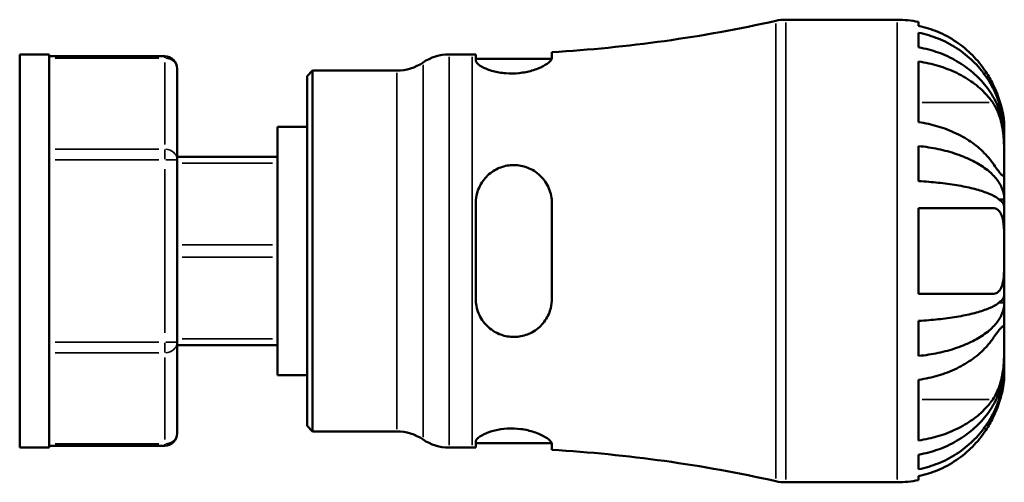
# Model space of a CAD drawing. Header units: inches. Extents: x 0.1 to 38.2, y -1.5 to 21.5.
# Tile 1 of 5: x 13.7 to 17.6, y 3.5 to 5.3. Entities that reach past the tile are written whole.
import ezdxf

# ---------------------------------------------------------------- set-up
doc = ezdxf.new("R2010")
doc.units = ezdxf.units.IN
doc.header["$MEASUREMENT"] = 0
doc.layers.add('Visible (ANSI)', color=7, linetype='Continuous', lineweight=50)
doc.layers.add('Visible Narrow (ANSI)', color=7, linetype='Continuous', lineweight=35)

msp = doc.modelspace()

# ---------------------------------------------------------------- linework, layer by layer
at = {"layer": 'Visible (ANSI)'}
for p, q in [((16.7528641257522, 5.330315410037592), (17.19814273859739, 5.330315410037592)), ((17.28388584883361, 5.321653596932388), (17.28388584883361, 5.30546436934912)), ((17.28388584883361, 5.278079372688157), (17.28388584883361, 5.219884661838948)), ((13.6868582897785, 3.619065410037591), (13.6868582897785, 5.191565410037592)), ((13.6868582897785, 5.191565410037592), (13.8050582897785, 5.191565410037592)), ((13.8050582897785, 5.191565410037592), (13.8050582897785, 3.619065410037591)), ((13.8050582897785, 5.183830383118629), (14.26725828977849, 5.183830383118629)), ((15.40536957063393, 5.191565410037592), (15.4968582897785, 5.191565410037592)), ((15.51195421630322, 5.19158586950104), (15.51195421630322, 5.167929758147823)), ((15.51195421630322, 5.174163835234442), (15.81597756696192, 5.174163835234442)), ((15.81648177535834, 5.177369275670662), (15.81648177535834, 5.200744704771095)), ((17.28388584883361, 5.163075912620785), (17.28388584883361, 4.920557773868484)), ((14.3172582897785, 4.769572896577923), (14.3172582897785, 5.133830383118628)), ((14.8368582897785, 5.104810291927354), (14.85886340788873, 5.126815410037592)), ((14.85886340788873, 5.126815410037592), (15.19627046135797, 5.126815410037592)), ((14.85886340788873, 5.126815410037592), (14.85886340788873, 3.683815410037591)), ((14.8368582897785, 3.705820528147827), (14.8368582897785, 5.104810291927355)), ((14.7186582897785, 3.909030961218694), (14.7186582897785, 4.901599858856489)), ((14.7186582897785, 4.901599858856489), (14.8368582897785, 4.901599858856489)), ((17.6268582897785, 4.870199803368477), (17.6268582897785, 4.901599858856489)), ((17.6268582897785, 4.870199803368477), (17.62658248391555, 4.870199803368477)), ((17.6268582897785, 4.856881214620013), (17.6268582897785, 4.870199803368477)), ((17.6268582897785, 4.756241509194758), (17.6268582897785, 4.856881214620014)), ((17.28388584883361, 4.825020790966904), (17.28388584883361, 4.684526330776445)), ((14.7186582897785, 4.782070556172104), (14.3172582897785, 4.782070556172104)), ((14.3172582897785, 4.041057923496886), (14.3172582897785, 4.769572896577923)), ((17.6268582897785, 4.611195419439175), (17.6268582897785, 4.756241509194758)), ((17.6268582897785, 4.611195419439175), (17.60734691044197, 4.611195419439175)), ((17.6268582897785, 4.579041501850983), (17.6268582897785, 4.611195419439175)), ((15.51195421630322, 4.596732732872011), (15.51195421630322, 4.21389808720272)), ((15.81648177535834, 4.213898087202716), (15.81648177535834, 4.596732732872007)), ((17.28388584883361, 4.576801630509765), (17.28388584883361, 4.233829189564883)), ((17.28388584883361, 4.576801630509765), (17.58088104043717, 4.576801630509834)), ((17.6268582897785, 4.405315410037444), (17.6268582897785, 4.579041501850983)), ((17.6268582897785, 4.231589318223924), (17.6268582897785, 4.405315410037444)), ((17.58088104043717, 4.233829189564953), (17.28388584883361, 4.233829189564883)), ((17.6268582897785, 4.199435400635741), (17.6268582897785, 4.231589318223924)), ((17.6268582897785, 4.19943540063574), (17.60734691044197, 4.19943540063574)), ((17.6268582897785, 4.054389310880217), (17.6268582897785, 4.19943540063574)), ((17.28388584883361, 4.126104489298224), (17.28388584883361, 3.9856100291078)), ((14.3172582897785, 3.676800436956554), (14.3172582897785, 4.041057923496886)), ((14.3172582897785, 4.028560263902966), (14.7186582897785, 4.028560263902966)), ((17.6268582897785, 3.953749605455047), (17.6268582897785, 4.054389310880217)), ((17.6268582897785, 3.940431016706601), (17.62658248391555, 3.940431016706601)), ((17.6268582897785, 3.940431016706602), (17.6268582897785, 3.953749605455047)), ((17.6268582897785, 3.909030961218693), (17.6268582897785, 3.940431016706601)), ((14.7186582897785, 3.909030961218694), (14.8368582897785, 3.909030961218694)), ((17.28388584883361, 3.89007304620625), (17.28388584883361, 3.647554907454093)), ((14.8368582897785, 3.705820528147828), (14.85886340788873, 3.683815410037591)), ((14.85886340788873, 3.683815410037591), (15.19627046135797, 3.683815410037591)), ((14.26725828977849, 3.626800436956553), (13.8050582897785, 3.626800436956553)), ((15.51195421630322, 3.642701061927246), (15.51195421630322, 3.619044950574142)), ((15.51195421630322, 3.63646698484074), (15.81597756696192, 3.63646698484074)), ((15.81648177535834, 3.609886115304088), (15.81648177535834, 3.633261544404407)), ((13.6868582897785, 3.619065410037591), (13.8050582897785, 3.619065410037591)), ((15.40536957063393, 3.619065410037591), (15.4968582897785, 3.619065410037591)), ((17.28388584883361, 3.590746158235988), (17.28388584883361, 3.532551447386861)), ((16.7528641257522, 3.480315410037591), (17.19814273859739, 3.480315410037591)), ((17.28388584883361, 3.50516645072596), (17.28388584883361, 3.488977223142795))]:
    msp.add_line(p, q, dxfattribs=at)
for centre, radius, start, end in [((15.4968582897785, 10.76080765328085), 5.569242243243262, 273.2900606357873, 282.6077214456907), ((16.7528641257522, 5.145315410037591), 0.1850000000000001, 90, 102.6077214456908), ((17.19814273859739, 4.901599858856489), 0.4287155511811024, 78.46304096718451, 90), ((14.26725828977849, 5.133830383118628), 0.05, 0, 90), ((15.40536957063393, 5.006565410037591), 0.1850000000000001, 90, 124.411508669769), ((15.4968582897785, 10.76080765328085), 5.569242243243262, 270, 270.1553054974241), ((15.19627046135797, 5.311815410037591), 0.1850000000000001, 270, 304.411508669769), ((14.26725828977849, 3.676800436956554), 0.0499999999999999, 270, 0), ((15.19627046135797, 3.498815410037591), 0.1850000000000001, 55.58849133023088, 90), ((15.40536957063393, 3.804065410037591), 0.1850000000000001, 235.5884913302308, 270), ((15.4968582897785, -1.95017683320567), 5.569242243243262, 89.8446945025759, 90), ((15.4968582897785, -1.95017683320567), 5.569242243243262, 77.39227855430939, 86.7099393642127), ((16.7528641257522, 3.665315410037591), 0.1850000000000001, 257.3922785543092, 270), ((17.19814273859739, 3.909030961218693), 0.4287155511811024, 270, 281.5369590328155)]:
    msp.add_arc(centre, radius, start, end, dxfattribs=at)
for points, knots in [([(17.58088104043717, 5.073086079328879), (17.57287942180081, 5.089455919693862), (17.56355713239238, 5.105895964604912), (17.53703703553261, 5.146190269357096), (17.51825848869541, 5.169007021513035), (17.48069226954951, 5.20696380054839), (17.45851937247, 5.225666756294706), (17.41071232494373, 5.257938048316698), (17.38507715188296, 5.271504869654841), (17.33729648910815, 5.291450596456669), (17.31091647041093, 5.299847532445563), (17.28388584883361, 5.30546436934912)], [7.353293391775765, 7.353293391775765, 7.353293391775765, 7.353293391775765, 7.485029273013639, 7.485029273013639, 7.69040049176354, 7.69040049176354, 7.891964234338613, 7.891964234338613, 8.093527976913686, 8.093527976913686, 8.286502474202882, 8.286502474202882, 8.286502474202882, 8.286502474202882]), ([(17.28388584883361, 5.278079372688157), (17.31139964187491, 5.272633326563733), (17.33827573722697, 5.264435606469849), (17.38650774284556, 5.245079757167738), (17.4121967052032, 5.232031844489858), (17.46015192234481, 5.20098076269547), (17.48241826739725, 5.182977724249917), (17.51984465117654, 5.146708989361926), (17.53844613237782, 5.125096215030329), (17.57052143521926, 5.078557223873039), (17.58399555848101, 5.053631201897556), (17.60429173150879, 5.006127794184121), (17.61296514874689, 4.979166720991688), (17.6242480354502, 4.924078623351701), (17.6268582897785, 4.895951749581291), (17.6268582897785, 4.870199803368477)], [0.2065878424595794, 0.2065878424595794, 0.2065878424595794, 0.2065878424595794, 0.4028523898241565, 0.4028523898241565, 0.604438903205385, 0.604438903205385, 0.8060254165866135, 0.8060254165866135, 1.007949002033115, 1.007949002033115, 1.209872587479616, 1.209872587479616, 1.412558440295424, 1.412558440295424, 1.615244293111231, 1.615244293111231, 1.615244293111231, 1.615244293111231]), ([(17.6268582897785, 4.856881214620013), (17.6268582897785, 4.879799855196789), (17.6242480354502, 4.904832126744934), (17.61296514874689, 4.953859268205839), (17.60429173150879, 4.9778540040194), (17.58399555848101, 5.020130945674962), (17.57052143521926, 5.042314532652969), (17.53844613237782, 5.083733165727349), (17.51984465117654, 5.10296803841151), (17.48241826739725, 5.135246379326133), (17.46015192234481, 5.151268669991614), (17.4121967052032, 5.178903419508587), (17.38650774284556, 5.19051576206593), (17.33827573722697, 5.207742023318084), (17.31139964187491, 5.215037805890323), (17.28388584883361, 5.219884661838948)], [4.890303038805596, 4.890303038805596, 4.890303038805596, 4.890303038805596, 5.092988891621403, 5.092988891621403, 5.29567474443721, 5.29567474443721, 5.497598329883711, 5.497598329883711, 5.699521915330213, 5.699521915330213, 5.901108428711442, 5.901108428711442, 6.102694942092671, 6.102694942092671, 6.298959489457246, 6.298959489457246, 6.298959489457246, 6.298959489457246]), ([(15.81648177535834, 5.177369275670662), (15.81648177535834, 5.17671857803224), (15.81641392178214, 5.176050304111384), (15.81557869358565, 5.171820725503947), (15.81308189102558, 5.167849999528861), (15.80297330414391, 5.157529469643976), (15.79365680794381, 5.150934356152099), (15.7691904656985, 5.138052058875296), (15.75399714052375, 5.131810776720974), (15.72109303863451, 5.122233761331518), (15.70403108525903, 5.118738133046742), (15.66839019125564, 5.114904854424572), (15.6503864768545, 5.114597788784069), (15.61418896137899, 5.117271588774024), (15.59669547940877, 5.120396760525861), (15.56374294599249, 5.129372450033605), (15.5490449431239, 5.135377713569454), (15.52622981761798, 5.147969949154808), (15.51830048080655, 5.154502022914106), (15.5128116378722, 5.163073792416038), (15.51195421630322, 5.165587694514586), (15.51195421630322, 5.167929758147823)], [-1.34143845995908, -1.34143845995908, -1.34143845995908, -1.34143845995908, -1.320800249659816, -1.320800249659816, -1.214043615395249, -1.214043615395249, -1.060971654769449, -1.060971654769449, -0.9053723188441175, -0.9053723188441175, -0.7662782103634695, -0.7662782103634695, -0.6288850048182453, -0.6288850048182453, -0.4831174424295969, -0.4831174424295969, -0.3209278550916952, -0.3209278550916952, -0.1561963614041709, -0.1561963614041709, -0.0825346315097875, -0.0825346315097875, -0.0825346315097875, -0.0825346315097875]), ([(17.28388584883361, 5.163075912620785), (17.31137930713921, 5.159036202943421), (17.33821771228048, 5.152958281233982), (17.38654519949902, 5.138560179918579), (17.41234435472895, 5.128809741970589), (17.46039510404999, 5.10562714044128), (17.48264775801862, 5.092196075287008), (17.51996925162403, 5.065176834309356), (17.53846418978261, 5.049096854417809), (17.56425515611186, 5.021088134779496), (17.57317601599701, 5.009905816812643), (17.58088104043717, 4.998759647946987)], [3.037705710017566, 3.037705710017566, 3.037705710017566, 3.037705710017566, 3.234006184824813, 3.234006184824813, 3.437313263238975, 3.437313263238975, 3.640620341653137, 3.640620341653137, 3.844322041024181, 3.844322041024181, 3.970888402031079, 3.970888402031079, 3.970888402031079, 3.970888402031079]), ([(17.6268582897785, 4.901599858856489), (17.6268582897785, 4.901599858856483), (17.62690874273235, 4.904610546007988), (17.6264822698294, 4.916357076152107), (17.6259773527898, 4.924973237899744), (17.62326173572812, 4.946136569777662), (17.62119555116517, 4.9581349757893), (17.61575443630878, 4.981170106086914), (17.61294984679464, 4.99138312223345), (17.60619160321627, 5.012700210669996), (17.60226723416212, 5.023694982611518), (17.59275839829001, 5.047607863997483), (17.58705893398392, 5.060447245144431), (17.58088104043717, 5.073086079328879)], [-3.003332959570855, -3.003332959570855, -3.003332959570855, -3.003332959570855, -2.861963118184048, -2.861963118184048, -2.721550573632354, -2.721550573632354, -2.592201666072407, -2.592201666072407, -2.499414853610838, -2.499414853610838, -2.40599069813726, -2.40599069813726, -2.298351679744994, -2.298351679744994, -2.298351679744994, -2.298351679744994]), ([(17.58088104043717, 4.998759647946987), (17.58559844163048, 4.991935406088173), (17.59004027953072, 4.984449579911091), (17.59869185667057, 4.967337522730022), (17.60279459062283, 4.957627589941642), (17.60977290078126, 4.937619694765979), (17.61268436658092, 4.927485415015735), (17.61834834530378, 4.903268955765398), (17.62073576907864, 4.889125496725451), (17.62504577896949, 4.853314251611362), (17.62607068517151, 4.83200837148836), (17.626962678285, 4.791182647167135), (17.6268582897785, 4.772218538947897), (17.6268582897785, 4.756241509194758)], [-0.7037538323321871, -0.7037538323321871, -0.7037538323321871, -0.7037538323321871, -0.6220024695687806, -0.6220024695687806, -0.5315056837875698, -0.5315056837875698, -0.447103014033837, -0.447103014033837, -0.3371968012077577, -0.3371968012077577, -0.17217338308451, -0.17217338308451, 0, 0, 0, 0]), ([(17.58088104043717, 4.756241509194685), (17.57287942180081, 4.767816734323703), (17.56355713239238, 4.779441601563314), (17.53703703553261, 4.807933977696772), (17.51825848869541, 4.824067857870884), (17.48069226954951, 4.850907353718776), (17.45851937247, 4.864132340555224), (17.41071232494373, 4.886951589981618), (17.38507715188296, 4.896544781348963), (17.33729648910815, 4.910648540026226), (17.31091647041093, 4.916586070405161), (17.28388584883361, 4.920557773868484)], [7.353293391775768, 7.353293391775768, 7.353293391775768, 7.353293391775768, 7.48502927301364, 7.48502927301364, 7.690400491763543, 7.690400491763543, 7.891964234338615, 7.891964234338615, 8.09352797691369, 8.09352797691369, 8.286502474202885, 8.286502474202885, 8.286502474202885, 8.286502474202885]), ([(17.28388584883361, 4.825020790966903), (17.31139964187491, 4.822165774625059), (17.33827573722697, 4.817868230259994), (17.38650774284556, 4.807721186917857), (17.4121967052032, 4.800880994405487), (17.46015192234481, 4.78460288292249), (17.48241826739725, 4.77516503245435), (17.51984465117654, 4.756151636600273), (17.53844613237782, 4.744821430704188), (17.57052143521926, 4.72042399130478), (17.58399555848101, 4.707356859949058), (17.60429173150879, 4.682453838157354), (17.61296514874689, 4.668319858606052), (17.6242480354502, 4.639440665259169), (17.6268582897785, 4.624695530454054), (17.6268582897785, 4.611195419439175)], [0.2065878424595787, 0.2065878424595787, 0.2065878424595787, 0.2065878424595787, 0.4028523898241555, 0.4028523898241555, 0.6044389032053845, 0.6044389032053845, 0.8060254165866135, 0.8060254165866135, 1.007949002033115, 1.007949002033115, 1.209872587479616, 1.209872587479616, 1.412558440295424, 1.412558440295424, 1.615244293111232, 1.615244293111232, 1.615244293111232, 1.615244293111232]), ([(15.51195421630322, 4.59673273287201), (15.51195421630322, 4.597787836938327), (15.51196518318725, 4.598842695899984), (15.51224296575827, 4.612206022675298), (15.51398847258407, 4.624369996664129), (15.52254057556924, 4.656288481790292), (15.53202093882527, 4.675099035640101), (15.55675635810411, 4.706260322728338), (15.5713555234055, 4.71894610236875), (15.60340322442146, 4.737432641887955), (15.62021969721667, 4.743605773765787), (15.65589990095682, 4.749859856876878), (15.67418128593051, 4.749748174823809), (15.71109806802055, 4.742895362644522), (15.72903361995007, 4.735798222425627), (15.76287737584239, 4.714606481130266), (15.77806010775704, 4.699948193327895), (15.80152140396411, 4.665746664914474), (15.8097214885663, 4.646288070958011), (15.81554983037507, 4.616134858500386), (15.81648177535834, 4.606461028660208), (15.81648177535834, 4.596732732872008)], [-1.336223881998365, -1.336223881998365, -1.336223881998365, -1.336223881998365, -1.327932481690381, -1.327932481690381, -1.231144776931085, -1.231144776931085, -1.065450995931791, -1.065450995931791, -0.9143748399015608, -0.9143748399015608, -0.7769251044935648, -0.7769251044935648, -0.6374565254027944, -0.6374565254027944, -0.488100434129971, -0.488100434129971, -0.3213754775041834, -0.3213754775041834, -0.1543224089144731, -0.1543224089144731, -0.0775500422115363, -0.0775500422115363, -0.0775500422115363, -0.0775500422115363]), ([(17.6268582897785, 4.756241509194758), (17.6268582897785, 4.742114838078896), (17.62692472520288, 4.730575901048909), (17.62632128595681, 4.712665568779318), (17.62550191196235, 4.707279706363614), (17.62146479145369, 4.705490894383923), (17.61913637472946, 4.706747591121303), (17.61352776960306, 4.712159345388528), (17.6106802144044, 4.715454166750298), (17.60391672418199, 4.723980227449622), (17.59999401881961, 4.72924418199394), (17.59112453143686, 4.741536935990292), (17.58617683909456, 4.74858055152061), (17.58088104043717, 4.756241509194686)], [0, 0, 0, 0, 0.1522333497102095, 0.1522333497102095, 0.3229414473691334, 0.3229414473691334, 0.4382422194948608, 0.4382422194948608, 0.5237590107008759, 0.5237590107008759, 0.6126745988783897, 0.6126745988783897, 0.704869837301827, 0.704869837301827, 0.704869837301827, 0.704869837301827]), ([(17.6268582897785, 4.579041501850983), (17.6268582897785, 4.585701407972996), (17.6242480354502, 4.592975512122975), (17.61296514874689, 4.607222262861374), (17.60429173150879, 4.614194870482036), (17.58399555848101, 4.626480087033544), (17.57052143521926, 4.632926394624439), (17.53844613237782, 4.644962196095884), (17.51984465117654, 4.650551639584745), (17.48241826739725, 4.65993137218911), (17.46015192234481, 4.664587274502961), (17.4121967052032, 4.672617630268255), (17.38650774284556, 4.67599204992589), (17.33827573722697, 4.680997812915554), (17.31139964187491, 4.683117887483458), (17.28388584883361, 4.684526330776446)], [4.890303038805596, 4.890303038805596, 4.890303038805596, 4.890303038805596, 5.092988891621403, 5.092988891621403, 5.29567474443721, 5.29567474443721, 5.497598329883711, 5.497598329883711, 5.699521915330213, 5.699521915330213, 5.901108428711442, 5.901108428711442, 6.10269494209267, 6.10269494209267, 6.298959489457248, 6.298959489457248, 6.298959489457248, 6.298959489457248]), ([(17.58088104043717, 4.576801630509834), (17.58463127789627, 4.576801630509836), (17.58820949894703, 4.576287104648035), (17.59685257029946, 4.573564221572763), (17.60158401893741, 4.570580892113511), (17.60932898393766, 4.562325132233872), (17.61244659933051, 4.55740497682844), (17.61824937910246, 4.544117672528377), (17.62063658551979, 4.535340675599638), (17.62502055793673, 4.509647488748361), (17.62606486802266, 4.49130298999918), (17.62696285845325, 4.450276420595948), (17.6268582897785, 4.427915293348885), (17.6268582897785, 4.405315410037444)], [-0.7033930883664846, -0.7033930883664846, -0.7033930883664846, -0.7033930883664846, -0.6384645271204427, -0.6384645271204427, -0.5371399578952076, -0.5371399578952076, -0.4479438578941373, -0.4479438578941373, -0.339066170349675, -0.339066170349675, -0.1722111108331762, -0.1722111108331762, 0, 0, 0, 0]), ([(17.6268582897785, 4.405315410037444), (17.6268582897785, 4.386762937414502), (17.62690874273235, 4.368344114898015), (17.6264822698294, 4.33332744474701), (17.6259773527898, 4.316961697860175), (17.62326173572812, 4.288796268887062), (17.62119555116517, 4.276976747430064), (17.61575443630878, 4.260051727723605), (17.61294984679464, 4.254092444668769), (17.60619160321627, 4.244383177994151), (17.60226723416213, 4.240700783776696), (17.59275839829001, 4.235224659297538), (17.58705893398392, 4.233829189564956), (17.58088104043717, 4.233829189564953)], [-3.003332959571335, -3.003332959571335, -3.003332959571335, -3.003332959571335, -2.861963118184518, -2.861963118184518, -2.721550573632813, -2.721550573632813, -2.592201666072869, -2.592201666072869, -2.499414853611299, -2.499414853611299, -2.405990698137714, -2.405990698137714, -2.29835167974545, -2.29835167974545, -2.29835167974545, -2.29835167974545]), ([(17.28388584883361, 4.126104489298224), (17.31139964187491, 4.127512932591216), (17.33827573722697, 4.129633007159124), (17.38650774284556, 4.134638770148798), (17.4121967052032, 4.138013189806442), (17.46015192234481, 4.146043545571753), (17.48241826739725, 4.150699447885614), (17.51984465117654, 4.160079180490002), (17.53844613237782, 4.165668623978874), (17.57052143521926, 4.177704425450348), (17.58399555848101, 4.184150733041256), (17.60429173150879, 4.196435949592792), (17.61296514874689, 4.203408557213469), (17.6242480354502, 4.217655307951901), (17.6268582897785, 4.224929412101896), (17.6268582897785, 4.231589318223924)], [0.2065878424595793, 0.2065878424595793, 0.2065878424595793, 0.2065878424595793, 0.4028523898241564, 0.4028523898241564, 0.604438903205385, 0.604438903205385, 0.8060254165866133, 0.8060254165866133, 1.007949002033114, 1.007949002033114, 1.209872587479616, 1.209872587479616, 1.412558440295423, 1.412558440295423, 1.615244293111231, 1.615244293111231, 1.615244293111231, 1.615244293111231]), ([(15.81648177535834, 4.213898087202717), (15.81648177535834, 4.211273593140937), (15.81641392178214, 4.208651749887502), (15.81557869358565, 4.192499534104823), (15.81308189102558, 4.179226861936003), (15.80297330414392, 4.148340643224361), (15.79365680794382, 4.131484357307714), (15.7691904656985, 4.101919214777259), (15.75399714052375, 4.089342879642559), (15.72109303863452, 4.071556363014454), (15.70403108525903, 4.065818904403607), (15.66839019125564, 4.060642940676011), (15.6503864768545, 4.061205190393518), (15.614188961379, 4.068832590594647), (15.59669547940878, 4.07616090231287), (15.56374294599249, 4.097630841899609), (15.5490449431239, 4.112247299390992), (15.52622981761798, 4.146296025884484), (15.51830048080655, 4.165681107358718), (15.5128116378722, 4.195273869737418), (15.51195421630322, 4.204567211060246), (15.51195421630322, 4.21389808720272)], [-1.341438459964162, -1.341438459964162, -1.341438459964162, -1.341438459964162, -1.320800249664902, -1.320800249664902, -1.214043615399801, -1.214043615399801, -1.060971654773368, -1.060971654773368, -0.9053723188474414, -0.9053723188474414, -0.7662782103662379, -0.7662782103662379, -0.628885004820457, -0.628885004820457, -0.4831174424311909, -0.4831174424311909, -0.3209278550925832, -0.3209278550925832, -0.1561963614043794, -0.1561963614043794, -0.0825346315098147, -0.0825346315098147, -0.0825346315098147, -0.0825346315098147]), ([(17.6268582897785, 4.19943540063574), (17.6268582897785, 4.185935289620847), (17.6242480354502, 4.171190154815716), (17.61296514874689, 4.142310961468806), (17.60429173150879, 4.12817698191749), (17.58399555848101, 4.103273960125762), (17.57052143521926, 4.090206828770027), (17.53844613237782, 4.065809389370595), (17.51984465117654, 4.054479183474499), (17.48241826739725, 4.035465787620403), (17.46015192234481, 4.026027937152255), (17.4121967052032, 4.00974982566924), (17.38650774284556, 4.002909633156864), (17.33827573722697, 3.992762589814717), (17.31139964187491, 3.988465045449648), (17.28388584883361, 3.985610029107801)], [4.890303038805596, 4.890303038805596, 4.890303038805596, 4.890303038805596, 5.092988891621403, 5.092988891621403, 5.29567474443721, 5.29567474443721, 5.497598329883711, 5.497598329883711, 5.699521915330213, 5.699521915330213, 5.901108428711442, 5.901108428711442, 6.102694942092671, 6.102694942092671, 6.298959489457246, 6.298959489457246, 6.298959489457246, 6.298959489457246]), ([(17.58088104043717, 4.054389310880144), (17.58559844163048, 4.061213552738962), (17.59004027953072, 4.067548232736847), (17.59869185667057, 4.079615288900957), (17.60279459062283, 4.085168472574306), (17.60977290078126, 4.094080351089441), (17.61268436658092, 4.097525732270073), (17.61834834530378, 4.103252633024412), (17.62073576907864, 4.104820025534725), (17.62504577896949, 4.104257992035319), (17.62607068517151, 4.099879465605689), (17.626962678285, 4.083014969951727), (17.6268582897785, 4.070366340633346), (17.6268582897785, 4.054389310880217)], [-0.7037538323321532, -0.7037538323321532, -0.7037538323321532, -0.7037538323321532, -0.6220024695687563, -0.6220024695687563, -0.531505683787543, -0.531505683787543, -0.4471030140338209, -0.4471030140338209, -0.3371968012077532, -0.3371968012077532, -0.1721733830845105, -0.1721733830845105, 0, 0, 0, 0]), ([(17.28388584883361, 3.89007304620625), (17.31137930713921, 3.894112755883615), (17.33821771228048, 3.900190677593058), (17.38654519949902, 3.914588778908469), (17.41234435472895, 3.924339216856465), (17.46039510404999, 3.947521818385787), (17.48264775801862, 3.960952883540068), (17.51996925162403, 3.987972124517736), (17.53846418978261, 4.004052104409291), (17.56425515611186, 4.032060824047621), (17.57317601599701, 4.043243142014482), (17.58088104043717, 4.054389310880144)], [3.037705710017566, 3.037705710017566, 3.037705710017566, 3.037705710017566, 3.234006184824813, 3.234006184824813, 3.437313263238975, 3.437313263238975, 3.640620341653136, 3.640620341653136, 3.84432204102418, 3.84432204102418, 3.970888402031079, 3.970888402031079, 3.970888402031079, 3.970888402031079]), ([(17.6268582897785, 4.054389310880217), (17.6268582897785, 4.040262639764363), (17.62692472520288, 4.023786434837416), (17.62632128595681, 3.985449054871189), (17.62550191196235, 3.963578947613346), (17.62146479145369, 3.926355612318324), (17.61913637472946, 3.911475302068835), (17.61352776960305, 3.886335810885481), (17.6106802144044, 3.876007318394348), (17.60391672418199, 3.855910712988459), (17.59999401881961, 3.846272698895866), (17.59112453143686, 3.828026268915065), (17.58617683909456, 3.819532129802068), (17.58088104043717, 3.811871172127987)], [0, 0, 0, 0, 0.1522333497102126, 0.1522333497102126, 0.3229414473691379, 0.3229414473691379, 0.4382422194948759, 0.4382422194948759, 0.5237590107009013, 0.5237590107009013, 0.6126745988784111, 0.6126745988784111, 0.7048698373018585, 0.7048698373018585, 0.7048698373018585, 0.7048698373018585]), ([(17.28388584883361, 3.590746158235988), (17.31139964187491, 3.595593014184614), (17.33827573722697, 3.602888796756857), (17.38650774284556, 3.620115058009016), (17.4121967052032, 3.631727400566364), (17.46015192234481, 3.659362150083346), (17.48241826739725, 3.675384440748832), (17.51984465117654, 3.707662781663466), (17.53844613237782, 3.726897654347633), (17.57052143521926, 3.768316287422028), (17.58399555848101, 3.790499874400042), (17.60429173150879, 3.832776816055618), (17.61296514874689, 3.856771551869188), (17.6242480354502, 3.90579869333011), (17.6268582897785, 3.930830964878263), (17.6268582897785, 3.953749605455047)], [0.2065878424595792, 0.2065878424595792, 0.2065878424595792, 0.2065878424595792, 0.4028523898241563, 0.4028523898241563, 0.6044389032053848, 0.6044389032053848, 0.806025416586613, 0.806025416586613, 1.007949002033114, 1.007949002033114, 1.209872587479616, 1.209872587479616, 1.412558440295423, 1.412558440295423, 1.615244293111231, 1.615244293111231, 1.615244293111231, 1.615244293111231]), ([(17.6268582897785, 3.940431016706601), (17.6268582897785, 3.914679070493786), (17.6242480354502, 3.886552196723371), (17.61296514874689, 3.831464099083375), (17.60429173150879, 3.804503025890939), (17.58399555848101, 3.756999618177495), (17.57052143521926, 3.732073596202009), (17.53844613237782, 3.685534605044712), (17.51984465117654, 3.663921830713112), (17.48241826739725, 3.627653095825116), (17.46015192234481, 3.60965005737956), (17.4121967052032, 3.578598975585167), (17.38650774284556, 3.565551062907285), (17.33827573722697, 3.546195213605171), (17.31139964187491, 3.537997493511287), (17.28388584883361, 3.532551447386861)], [4.890303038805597, 4.890303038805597, 4.890303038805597, 4.890303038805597, 5.092988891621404, 5.092988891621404, 5.295674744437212, 5.295674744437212, 5.497598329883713, 5.497598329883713, 5.699521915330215, 5.699521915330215, 5.901108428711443, 5.901108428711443, 6.102694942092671, 6.102694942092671, 6.298959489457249, 6.298959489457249, 6.298959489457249, 6.298959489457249]), ([(17.58088104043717, 3.737544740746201), (17.58463127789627, 3.745217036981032), (17.58820949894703, 3.752969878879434), (17.59685257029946, 3.772902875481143), (17.60158401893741, 3.785037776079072), (17.60932898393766, 3.807401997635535), (17.61244659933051, 3.817587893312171), (17.61824937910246, 3.839211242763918), (17.62063658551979, 3.85024903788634), (17.62502055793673, 3.875367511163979), (17.62606486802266, 3.887516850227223), (17.62696285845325, 3.904563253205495), (17.6268582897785, 3.909030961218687), (17.6268582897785, 3.909030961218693)], [-0.7033930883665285, -0.7033930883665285, -0.7033930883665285, -0.7033930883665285, -0.6384645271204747, -0.6384645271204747, -0.5371399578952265, -0.5371399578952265, -0.447943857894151, -0.447943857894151, -0.3390661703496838, -0.3390661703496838, -0.1722111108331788, -0.1722111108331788, 0, 0, 0, 0]), ([(17.58088104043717, 3.811871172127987), (17.57287942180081, 3.800295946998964), (17.56355713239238, 3.788671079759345), (17.53703703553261, 3.76017870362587), (17.51825848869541, 3.744044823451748), (17.48069226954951, 3.717205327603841), (17.45851937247, 3.703980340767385), (17.41071232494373, 3.681161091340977), (17.38507715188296, 3.671567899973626), (17.33729648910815, 3.657464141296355), (17.31091647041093, 3.651526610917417), (17.28388584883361, 3.647554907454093)], [7.353293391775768, 7.353293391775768, 7.353293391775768, 7.353293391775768, 7.48502927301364, 7.48502927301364, 7.690400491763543, 7.690400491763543, 7.891964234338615, 7.891964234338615, 8.09352797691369, 8.09352797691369, 8.286502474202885, 8.286502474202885, 8.286502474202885, 8.286502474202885]), ([(17.28388584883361, 3.50516645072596), (17.31091647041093, 3.510783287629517), (17.33729648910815, 3.519180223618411), (17.38507715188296, 3.53912595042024), (17.41071232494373, 3.552692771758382), (17.45851937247, 3.584964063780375), (17.48069226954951, 3.60366701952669), (17.51825848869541, 3.641623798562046), (17.53703703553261, 3.664440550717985), (17.56355713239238, 3.704734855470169), (17.57287942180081, 3.721174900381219), (17.58088104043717, 3.737544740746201)], [3.037639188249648, 3.037639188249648, 3.037639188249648, 3.037639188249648, 3.230613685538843, 3.230613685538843, 3.432177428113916, 3.432177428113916, 3.633741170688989, 3.633741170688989, 3.839112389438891, 3.839112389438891, 3.970848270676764, 3.970848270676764, 3.970848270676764, 3.970848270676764]), ([(15.51195421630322, 3.642701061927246), (15.51195421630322, 3.642965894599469), (15.51196518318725, 3.643232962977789), (15.51224296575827, 3.646645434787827), (15.51398847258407, 3.650069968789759), (15.52254057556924, 3.659839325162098), (15.53202093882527, 3.666491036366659), (15.55675635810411, 3.678430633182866), (15.5713555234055, 3.683734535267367), (15.60340322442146, 3.691488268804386), (15.62021969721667, 3.694073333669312), (15.65589990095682, 3.696076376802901), (15.67418128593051, 3.695404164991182), (15.71109806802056, 3.690686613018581), (15.72903361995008, 3.686498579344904), (15.76287737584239, 3.675467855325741), (15.77806010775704, 3.668482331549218), (15.80152140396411, 3.654402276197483), (15.8097214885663, 3.647363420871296), (15.81554983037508, 3.638324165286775), (15.81648177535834, 3.635673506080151), (15.81648177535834, 3.633261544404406)], [-1.336223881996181, -1.336223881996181, -1.336223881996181, -1.336223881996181, -1.327932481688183, -1.327932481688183, -1.231144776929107, -1.231144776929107, -1.065450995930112, -1.065450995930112, -0.9143748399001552, -0.9143748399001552, -0.7769251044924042, -0.7769251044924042, -0.6374565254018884, -0.6374565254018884, -0.4881004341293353, -0.4881004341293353, -0.3213754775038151, -0.3213754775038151, -0.1543224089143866, -0.1543224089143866, -0.0775500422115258, -0.0775500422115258, -0.0775500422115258, -0.0775500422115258])]:
    msp.add_open_spline(points, degree=3, knots=knots, dxfattribs=at)
at = {"layer": 'Visible Narrow (ANSI)'}
for p, q in [((16.71248329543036, 3.496109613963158), (16.71248329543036, 5.314521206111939)), ((16.7528641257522, 5.318927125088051), (16.7528641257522, 3.491703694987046)), ((17.19814273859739, 3.491703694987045), (17.19814273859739, 5.318927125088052)), ((13.8281682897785, 5.177131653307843), (14.24414828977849, 5.177131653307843)), ((14.26725828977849, 5.177771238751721), (14.26725828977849, 5.183813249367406)), ((15.40536957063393, 5.181885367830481), (15.40536957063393, 3.628745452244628)), ((15.4968582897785, 3.628745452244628), (15.4968582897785, 5.181885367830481)), ((14.26725828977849, 5.158918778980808), (14.26725828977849, 4.831087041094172)), ((15.30082001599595, 3.660721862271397), (15.30082001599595, 5.149908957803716)), ((15.19627046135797, 3.692698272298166), (15.19627046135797, 5.117932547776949)), ((17.56603128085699, 4.998759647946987), (17.29873560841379, 4.998759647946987)), ((14.24414828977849, 4.812874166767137), (13.8281682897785, 4.812874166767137)), ((14.26725828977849, 4.772189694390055), (14.26725828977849, 4.811506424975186)), ((13.8281682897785, 4.769572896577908), (14.24414828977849, 4.769572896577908)), ((14.31710415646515, 4.769572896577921), (14.27118124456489, 4.769572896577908)), ((14.26725828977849, 4.733147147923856), (14.26725828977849, 4.077483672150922)), ((14.3373282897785, 4.757070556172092), (14.6985882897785, 4.757070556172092)), ((14.6985882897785, 4.430315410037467), (14.3373282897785, 4.430315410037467)), ((14.3373282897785, 4.380315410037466), (14.6985882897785, 4.380315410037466)), ((14.24414828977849, 4.04105792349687), (13.8281682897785, 4.04105792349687)), ((14.26725828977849, 3.999124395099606), (14.26725828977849, 4.038441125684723)), ((14.27118124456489, 4.041057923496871), (14.31710415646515, 4.041057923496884)), ((14.6985882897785, 4.053560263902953), (14.3373282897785, 4.053560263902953)), ((13.8281682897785, 3.997756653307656), (14.24414828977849, 3.997756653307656)), ((14.26725828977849, 3.979543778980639), (14.26725828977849, 3.651712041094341)), ((17.56603128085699, 3.811871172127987), (17.29873560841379, 3.811871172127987)), ((14.24414828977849, 3.633499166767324), (13.8281682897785, 3.633499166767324)), ((14.26725828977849, 3.626817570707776), (14.26725828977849, 3.632859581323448))]:
    msp.add_line(p, q, dxfattribs=at)
for centre, major_axis, ratio, start_param, end_param in [((14.26725828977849, 5.133830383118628), (0.0499999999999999, -1e-16), 0.8660254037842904, 0.0785398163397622, 1.492256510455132), ((14.26725828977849, 4.769572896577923), (0.0500000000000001, 1e-16), 0.86602540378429, 0.0785398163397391, 1.492256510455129), ((14.26725828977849, 4.041057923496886), (0.0499999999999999, -1e-16), 0.8660254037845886, 4.790928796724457, 6.20464549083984), ((14.26725828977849, 3.676800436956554), (0.0500000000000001, 0), 0.8660254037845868, 4.790928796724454, 6.204645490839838)]:
    msp.add_ellipse(centre, major_axis=major_axis, ratio=ratio, start_param=start_param, end_param=end_param, dxfattribs=at)

doc.saveas('drawing.dxf')
